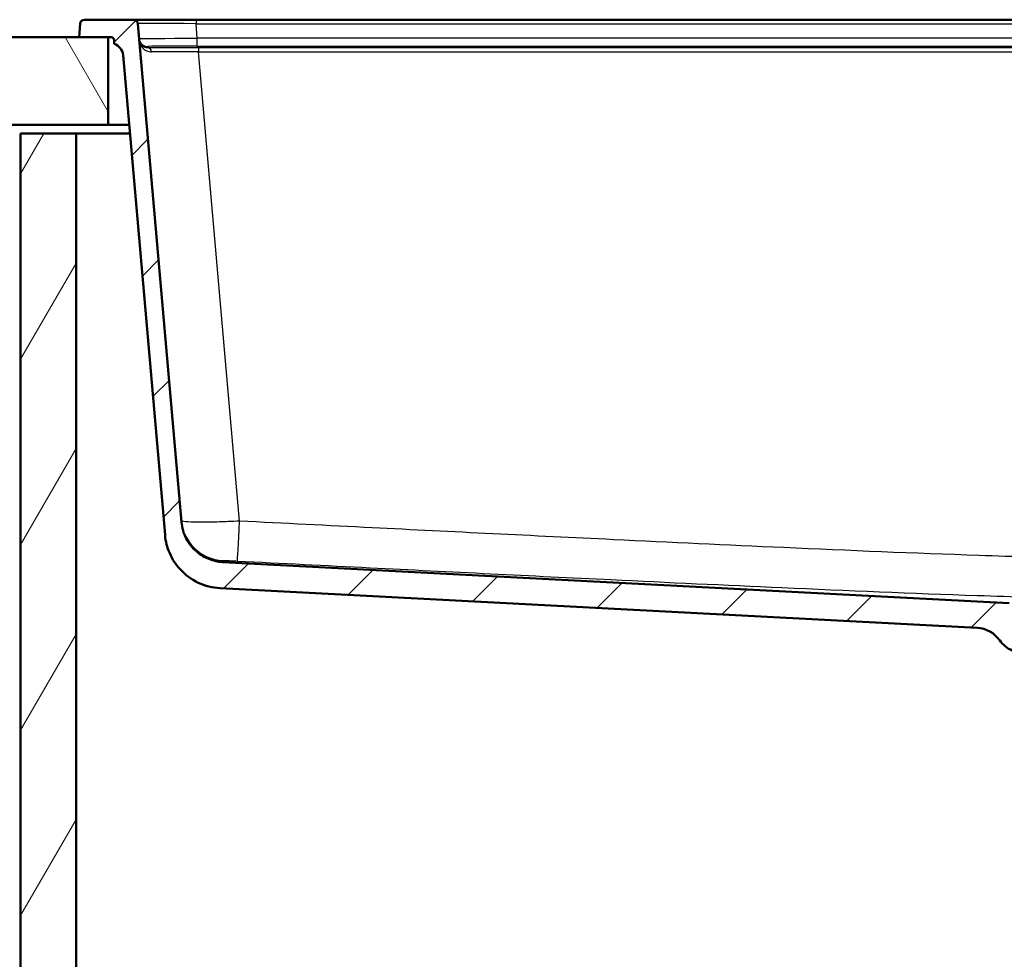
# Model space of a CAD drawing. Header units: millimetres. Extents: x 100 to 2000, y 93 to 4053.
# Tile 4 of 16: x 510 to 847, y 1441 to 1762. Entities that reach past the tile are written whole.
import ezdxf

# ---------------------------------------------------------------- set-up
doc = ezdxf.new("R2010")
doc.units = ezdxf.units.MM
doc.header["$LTSCALE"] = 10
for name, color, linetype, lineweight in [('Hatch', 7, 'Continuous', 9), ('Visible Edges(ISO)', 7, 'Continuous', 50), ('Visible Tangent Edges(ISO)', 7, 'Continuous', 25)]:
    doc.layers.add(name, color=color, linetype=linetype, lineweight=lineweight)

msp = doc.modelspace()

# ---------------------------------------------------------------- hatches: boundary and pattern name
at = {"layer": 'Hatch'}
h = msp.add_hatch(dxfattribs=at)
h.set_pattern_fill('ANSI31', color=256, scale=254, style=0)
h.set_pattern_definition([(45, (0, 0), (-22.45064, 22.45064), [])])
edge = h.paths.add_edge_path()
edge.add_line((850.5, 1546.8), (865.83, 1546.8))
edge.add_line((865.83, 1546.8), (865.7, 1548.74))
edge.add_ellipse((865.4, 1547.58), major_axis=(1.2, -0.04), ratio=1, start_angle=77.607, end_angle=90)
edge.add_line((865.44, 1548.78), (853.48, 1549.19))
edge.add_ellipse((853.49, 1549.29), major_axis=(-0.0999, 0.0035), ratio=1, start_angle=0, end_angle=90, ccw=False)
edge.add_line((853.39, 1549.3), (853.4, 1549.7))
edge.add_ellipse((853.5, 1549.69), major_axis=(0.0035, 0.0999), ratio=1, start_angle=2, end_angle=90, ccw=False)
edge.add_line((853.5, 1549.79), (865.62, 1549.79))
edge.add_line((865.62, 1549.79), (865.55, 1550.8))
edge.add_ellipse((864.55, 1550.73), major_axis=(-0.07, 0.998), ratio=1, start_angle=270, end_angle=341)
edge.add_line((864.81, 1551.7), (854.77, 1554.39))
edge.add_ellipse((855.03, 1555.36), major_axis=(-0.966, 0.259), ratio=1, start_angle=54.5, end_angle=90, ccw=False)
edge.add_line((854.26, 1554.72), (852.59, 1556.74))
edge.add_ellipse((853.36, 1557.37), major_axis=(-0.636, 0.772), ratio=1, start_angle=54.5, end_angle=90, ccw=False)
edge.add_line((852.37, 1557.3), (852.22, 1559.4))
edge.add_ellipse((848.73, 1559.16), major_axis=(-0.24, 3.49), ratio=1, start_angle=270, end_angle=353)
edge.add_line((848.91, 1562.65), (579.71, 1576.76))
edge.add_spline(control_points=[(579.71, 1576.76), (578.08, 1576.85), (576.47, 1577.2), (573.44, 1578.4), (572.03, 1579.25), (569.29, 1581.58), (568.07, 1583.12), (566.27, 1586.59), (565.73, 1588.49), (565.56, 1590.43)], knot_values=[-2.152597, -2.152597, -2.152597, -2.152597, -1.662265, -1.662265, -1.171933, -1.171933, -0.585967, -0.585967, 0, 0, 0, 0], degree=3, periodic=0)
edge.add_line((565.56, 1590.43), (550.62, 1761.12))
edge.add_ellipse((549.13, 1760.99), major_axis=(-0.13, 1.49), ratio=1, start_angle=270, end_angle=355)
edge.add_line((549.13, 1762.49), (532.32, 1762.49))
edge.add_ellipse((532.32, 1760.99), major_axis=(-1.5, 0), ratio=1, start_angle=270, end_angle=356)
edge.add_line((530.82, 1761.09), (530.5, 1756.49))
edge.add_line((530.5, 1756.49), (540.5, 1756.49))
edge.add_line((540.5, 1756.49), (541.5, 1756.49))
edge.add_ellipse((541.5, 1755.49), major_axis=(1, 0), ratio=1, start_angle=0, end_angle=90, ccw=False)
edge.add_line((542.5, 1755.49), (542.5, 1754.25))
edge.add_ellipse((541.06, 1749.99), major_axis=(4.26, -1.45), ratio=1, start_angle=23.7503, end_angle=90, ccw=False)
edge.add_line((545.54, 1750.38), (559.92, 1586.02))
edge.add_spline(control_points=[(559.92, 1586.02), (560.11, 1583.85), (560.65, 1581.73), (562.4, 1577.74), (563.6, 1575.9), (566.82, 1572.36), (568.94, 1570.8), (573.65, 1568.57), (576.19, 1567.93), (578.8, 1567.8)], knot_values=[-2.870129, -2.870129, -2.870129, -2.870129, -2.216354, -2.216354, -1.562578, -1.562578, -0.781289, -0.781289, 0, 0, 0, 0], degree=3, periodic=0)
edge.add_line((578.8, 1567.8), (838.02, 1554.21))
edge.add_ellipse((837.5, 1544.22), major_axis=(9.99, -0.52), ratio=1, start_angle=37.8602, end_angle=90, ccw=False)
edge.add_ellipse((853.91, 1555.66), major_axis=(-8.21, -5.72), ratio=1, start_angle=0, end_angle=32.2923)
edge.add_ellipse((850.5, 1546.3), major_axis=(0.143, 0.479), ratio=1, start_angle=16.5598, end_angle=90, ccw=False)
edge = h.paths.add_edge_path()
edge.add_line((955.17, 1546.8), (970.5, 1546.8))
edge.add_ellipse((970.5, 1546.3), major_axis=(0.5, 0), ratio=1, start_angle=16.5598, end_angle=90, ccw=False)
edge.add_ellipse((967.1, 1555.66), major_axis=(9.22, 3.88), ratio=1, start_angle=270, end_angle=302.2923)
edge.add_ellipse((983.51, 1544.22), major_axis=(5.72, 8.21), ratio=1, start_angle=37.8602, end_angle=90, ccw=False)
edge.add_line((982.99, 1554.21), (1242.21, 1567.8))
edge.add_spline(control_points=[(1242.21, 1567.8), (1244.39, 1567.91), (1246.53, 1568.38), (1250.58, 1569.99), (1252.46, 1571.12), (1256.1, 1574.22), (1257.74, 1576.28), (1260.13, 1580.91), (1260.86, 1583.43), (1261.09, 1586.02)], knot_values=[-2.870129, -2.870129, -2.870129, -2.870129, -2.216354, -2.216354, -1.562578, -1.562578, -0.781289, -0.781289, 0, 0, 0, 0], degree=3, periodic=0)
edge.add_line((1261.09, 1586.02), (1275.47, 1750.38))
edge.add_ellipse((1279.95, 1749.99), major_axis=(0.39, 4.48), ratio=1, start_angle=23.7503, end_angle=90, ccw=False)
edge.add_line((1278.5, 1754.25), (1278.5, 1755.49))
edge.add_ellipse((1279.5, 1755.49), major_axis=(0, 1), ratio=1, start_angle=0, end_angle=90, ccw=False)
edge.add_line((1279.5, 1756.49), (1280.5, 1756.49))
edge.add_line((1280.5, 1756.49), (1290.5, 1756.49))
edge.add_line((1290.5, 1756.49), (1290.18, 1761.09))
edge.add_ellipse((1288.68, 1760.99), major_axis=(-0.1, 1.5), ratio=1, start_angle=270, end_angle=356)
edge.add_line((1288.68, 1762.49), (1271.88, 1762.49))
edge.add_ellipse((1271.88, 1760.99), major_axis=(-1.5, 0), ratio=1, start_angle=270, end_angle=355)
edge.add_line((1270.38, 1761.12), (1255.45, 1590.43))
edge.add_spline(control_points=[(1255.45, 1590.43), (1255.31, 1588.8), (1254.9, 1587.21), (1253.59, 1584.22), (1252.69, 1582.84), (1250.27, 1580.19), (1248.69, 1579.01), (1245.15, 1577.34), (1243.24, 1576.86), (1241.29, 1576.76)], knot_values=[-2.152597, -2.152597, -2.152597, -2.152597, -1.662265, -1.662265, -1.171933, -1.171933, -0.585967, -0.585967, 0, 0, 0, 0], degree=3, periodic=0)
edge.add_line((1241.29, 1576.76), (972.09, 1562.65))
edge.add_ellipse((972.28, 1559.16), major_axis=(-3.5, -0.18), ratio=1, start_angle=270, end_angle=353)
edge.add_line((968.79, 1559.4), (968.64, 1557.3))
edge.add_ellipse((967.64, 1557.37), major_axis=(-0.07, -0.998), ratio=1, start_angle=54.5, end_angle=90, ccw=False)
edge.add_line((968.41, 1556.74), (966.75, 1554.72))
edge.add_ellipse((965.98, 1555.36), major_axis=(-0.636, -0.772), ratio=1, start_angle=54.5, end_angle=90, ccw=False)
edge.add_line((966.24, 1554.39), (956.19, 1551.7))
edge.add_ellipse((956.45, 1550.73), major_axis=(-0.966, -0.259), ratio=1, start_angle=270, end_angle=341)
edge.add_line((955.45, 1550.8), (955.38, 1549.79))
edge.add_line((955.38, 1549.79), (967.51, 1549.79))
edge.add_ellipse((967.51, 1549.69), major_axis=(0.1, 0), ratio=1, start_angle=2, end_angle=90, ccw=False)
edge.add_line((967.61, 1549.7), (967.62, 1549.3))
edge.add_ellipse((967.52, 1549.29), major_axis=(0.0035, -0.0999), ratio=1, start_angle=0, end_angle=90, ccw=False)
edge.add_line((967.52, 1549.19), (955.56, 1548.78))
edge.add_ellipse((955.61, 1547.58), major_axis=(1.16, 0.3), ratio=1, start_angle=77.607, end_angle=90)
edge.add_line((955.31, 1548.74), (955.17, 1546.8))
h = msp.add_hatch(dxfattribs=at)
h.set_pattern_fill('ANSI31', color=256, scale=254, angle=75, style=0)
h.set_pattern_definition([(120, (0, 0), (-27.4963, -15.875), [])])
h.paths.add_polyline_path([(540.5, 1726.49), (540.5, 1756.49), (530.5, 1756.49), (400.76, 1756.49), (400.76, 1726.49)])
h.paths.add_polyline_path([(1280.5, 1756.49), (1280.5, 1726.49), (1400.76, 1726.49), (1400.76, 1756.49), (1290.5, 1756.49)])
h = msp.add_hatch(dxfattribs=at)
h.set_pattern_fill('ANSI31', color=256, scale=254, angle=15, style=0)
h.set_pattern_definition([(60, (0, 0), (-27.4963, 15.875), [])])
h.paths.add_polyline_path([(510.5, 961.49), (1310.5, 961.49), (1310.5, 1723.49), (1291.5, 1723.49), (1291.5, 980.49), (529.5, 980.49), (529.5, 1723.49), (510.5, 1723.49)])

# ---------------------------------------------------------------- linework, layer by layer
at = {"layer": 'Visible Edges(ISO)'}
for p, q in [((530.82, 1761.09), (530.5, 1756.49)), ((549.13, 1762.49), (532.32, 1762.49)), ((570.55, 1762.49), (549.13, 1762.49)), ((565.56, 1590.43), (550.62, 1761.12)), ((885.23, 1762.49), (570.55, 1762.49)), ((540.5, 1756.49), (400.76, 1756.49)), ((530.5, 1756.49), (541.5, 1756.49)), ((540.5, 1726.49), (540.5, 1756.49)), ((542.5, 1755.49), (542.5, 1754.25)), ((545.54, 1750.38), (559.92, 1586.02)), ((400.76, 1726.49), (540.5, 1726.49)), ((547.63, 1726.49), (540.5, 1726.49)), ((529.5, 1723.49), (510.5, 1723.49)), ((510.5, 1723.49), (510.5, 961.49)), ((529.5, 980.49), (529.5, 1723.49)), ((529.5, 1723.49), (547.89, 1723.49)), ((848.91, 1562.65), (579.71, 1576.76)), ((578.8, 1567.8), (838.02, 1554.21))]:
    msp.add_line(p, q, dxfattribs=at)
for centre, radius, start, end in [((532.32, 1760.99), 1.5, 90, 176), ((549.13, 1760.99), 1.5, 5, 90), ((541.5, 1755.49), 1, 0, 90), ((541.06, 1749.99), 4.5, 5, 71.2497), ((837.5, 1544.22), 10, 34.8602, 87), ((853.91, 1555.66), 10, 214.8602, 247.1526)]:
    msp.add_arc(centre, radius, start, end, dxfattribs=at)
for points, knots in [([(579.71, 1576.76), (578.08, 1576.85), (576.47, 1577.2), (573.44, 1578.4), (572.03, 1579.25), (569.29, 1581.58), (568.07, 1583.12), (566.27, 1586.59), (565.73, 1588.49), (565.56, 1590.43)], [-2.152597, -2.152597, -2.152597, -2.152597, -1.662265, -1.662265, -1.171933, -1.171933, -0.585967, -0.585967, 0, 0, 0, 0]), ([(559.92, 1586.02), (560.11, 1583.85), (560.65, 1581.73), (562.4, 1577.74), (563.6, 1575.9), (566.82, 1572.36), (568.94, 1570.8), (573.65, 1568.57), (576.19, 1567.93), (578.8, 1567.8)], [-2.870129, -2.870129, -2.870129, -2.870129, -2.216354, -2.216354, -1.562578, -1.562578, -0.781289, -0.781289, 0, 0, 0, 0])]:
    msp.add_open_spline(points, degree=3, knots=knots, dxfattribs=at)
at = {"layer": 'Visible Tangent Edges(ISO)'}
for p, q in [((570.55, 1762.49), (570.55, 1761.12)), ((570.98, 1756.2), (570.55, 1761.12)), ((570.55, 1761.12), (885.23, 1761.12)), ((554.1, 1752.81), (554.05, 1753.31)), ((570.98, 1753.46), (570.98, 1756.2)), ((894.96, 1756.2), (570.98, 1756.2)), ((570.98, 1753.46), (894.96, 1753.46)), ((571.39, 1752.88), (571.39, 1751.51)), ((1249.62, 1752.88), (571.39, 1752.88)), ((571.39, 1751.51), (1249.62, 1751.51)), ((585.45, 1590.76), (571.39, 1751.51))]:
    msp.add_line(p, q, dxfattribs=at)
for centre, major_axis, ratio, start_param, end_param in [((570.71, 1760.99), (20.09, -0.13), 0.006455, 1.579, 3.1422), ((571.12, 1756.31), (-20.05, -0.26), 0.005513, 0.00041, 1.56361), ((554.05, 1756.31), (-2.99, -0.26), 0.999962, 0, 1.483533), ((571.12, 1753.31), (17.07, 0), 0.008733, 1.579157, 3.142357), ((571.57, 1752.69), (-21.58, 0), 0.008733, 4.72075, 5.655499), ((554.1, 1751.31), (-0.02, 1.5), 0.807867, 4.824382, 6.268378), ((571.57, 1751.19), (20.09, -0.13), 0.015832, 1.579883, 2.514632), ((580.45, 1592.26), (-14.94, -1.31), 0.99992, 0, 1.432704), ((585.45, 1592.07), (-0.76, -14.98), 0.004431, 0.01345, 1.483642)]:
    msp.add_ellipse(centre, major_axis=major_axis, ratio=ratio, start_param=start_param, end_param=end_param, dxfattribs=at)
for points, knots in [([(554.1, 1752.81), (553.66, 1752.8), (553.26, 1752.88), (552.75, 1753.09), (552.6, 1753.17), (552.13, 1753.47), (551.86, 1753.72), (551.34, 1754.44), (551.16, 1754.93), (551.12, 1755.44)], [-1.392931, -1.392931, -1.392931, -1.392931, -1.060751, -1.060751, -0.904633, -0.904633, -0.542279, -0.542279, 0.001836, 0.001836, 0.001836, 0.001836]), ([(551.12, 1755.44), (551.19, 1754.69), (551.44, 1753.95), (552.17, 1752.87), (552.55, 1752.49), (553.2, 1752.04), (553.42, 1751.92), (554.14, 1751.61), (554.69, 1751.48), (555.3, 1751.49)], [-0.001836, -0.001836, -0.001836, -0.001836, 0.542279, 0.542279, 0.904633, 0.904633, 1.060751, 1.060751, 1.392931, 1.392931, 1.392931, 1.392931]), ([(585.45, 1590.76), (584.15, 1590.7), (582.85, 1590.64), (579.53, 1590.5), (577.54, 1590.45), (573.53, 1590.38), (571.56, 1590.37), (568.37, 1590.45), (567.14, 1590.53), (565.82, 1590.73), (565.52, 1590.83), (565.51, 1590.95)], [0, 0, 0, 0, 0.0984557, 0.0984557, 0.2559848, 0.2559848, 0.445099, 0.445099, 0.6367252, 0.6367252, 0.7838169, 0.7838169, 0.7838169, 0.7838169]), ([(1235.55, 1590.76), (1206.42, 1589.29), (1177.29, 1587.82), (1119.03, 1584.95), (1089.9, 1583.53), (1040.45, 1581.28), (1020.14, 1580.39), (984.55, 1579.04), (969.27, 1578.52), (939.5, 1577.81), (925, 1577.61), (898.52, 1577.61), (886.53, 1577.74), (862.56, 1578.23), (850.58, 1578.58), (816.34, 1579.74), (794.08, 1580.68), (752.36, 1582.55), (732.91, 1583.47), (685.93, 1585.73), (658.4, 1587.09), (615.73, 1589.23), (600.59, 1590), (585.45, 1590.76)], [-65.069446, -65.069446, -65.069446, -65.069446, -56.31912, -56.31912, -47.568794, -47.568794, -41.469236, -41.469236, -36.883838, -36.883838, -32.534723, -32.534723, -28.938787, -28.938787, -25.342851, -25.342851, -18.659566, -18.659566, -12.816209, -12.816209, -4.548143, -4.548143, 0, 0, 0, 0]), ([(579.69, 1577.28), (579.69, 1577.29), (579.76, 1577.29), (580.09, 1577.29), (580.4, 1577.28), (581.2, 1577.25), (581.69, 1577.23), (582.7, 1577.19), (583.2, 1577.17), (584.04, 1577.12), (584.36, 1577.11), (584.69, 1577.09)], [-0.7838169, -0.7838169, -0.7838169, -0.7838169, -0.6367252, -0.6367252, -0.445099, -0.445099, -0.2559848, -0.2559848, -0.0984557, -0.0984557, 0, 0, 0, 0]), ([(584.69, 1577.09), (599.83, 1576.32), (614.98, 1575.56), (657.66, 1573.42), (685.19, 1572.05), (732.2, 1569.79), (751.67, 1568.88), (793.44, 1567.01), (815.74, 1566.07), (850.12, 1564.91), (862.17, 1564.56), (886.31, 1564.07), (898.41, 1563.93), (925.13, 1563.93), (939.76, 1564.14), (969.73, 1564.85), (985.07, 1565.36), (1020.77, 1566.72), (1041.11, 1567.6), (1090.61, 1569.86), (1119.76, 1571.27), (1178.04, 1574.15), (1207.18, 1575.61), (1236.31, 1577.09)], [0, 0, 0, 0, 4.548143, 4.548143, 12.816209, 12.816209, 18.659566, 18.659566, 25.342851, 25.342851, 28.938787, 28.938787, 32.534723, 32.534723, 36.883838, 36.883838, 41.469236, 41.469236, 47.568794, 47.568794, 56.31912, 56.31912, 65.069446, 65.069446, 65.069446, 65.069446])]:
    msp.add_open_spline(points, degree=3, knots=knots, dxfattribs=at)
msp.add_open_spline([(579.71, 1576.76), (579.71, 1576.76), (579.71, 1576.94), (579.69, 1577.28)], degree=3, dxfattribs=at)

doc.saveas('drawing.dxf')
